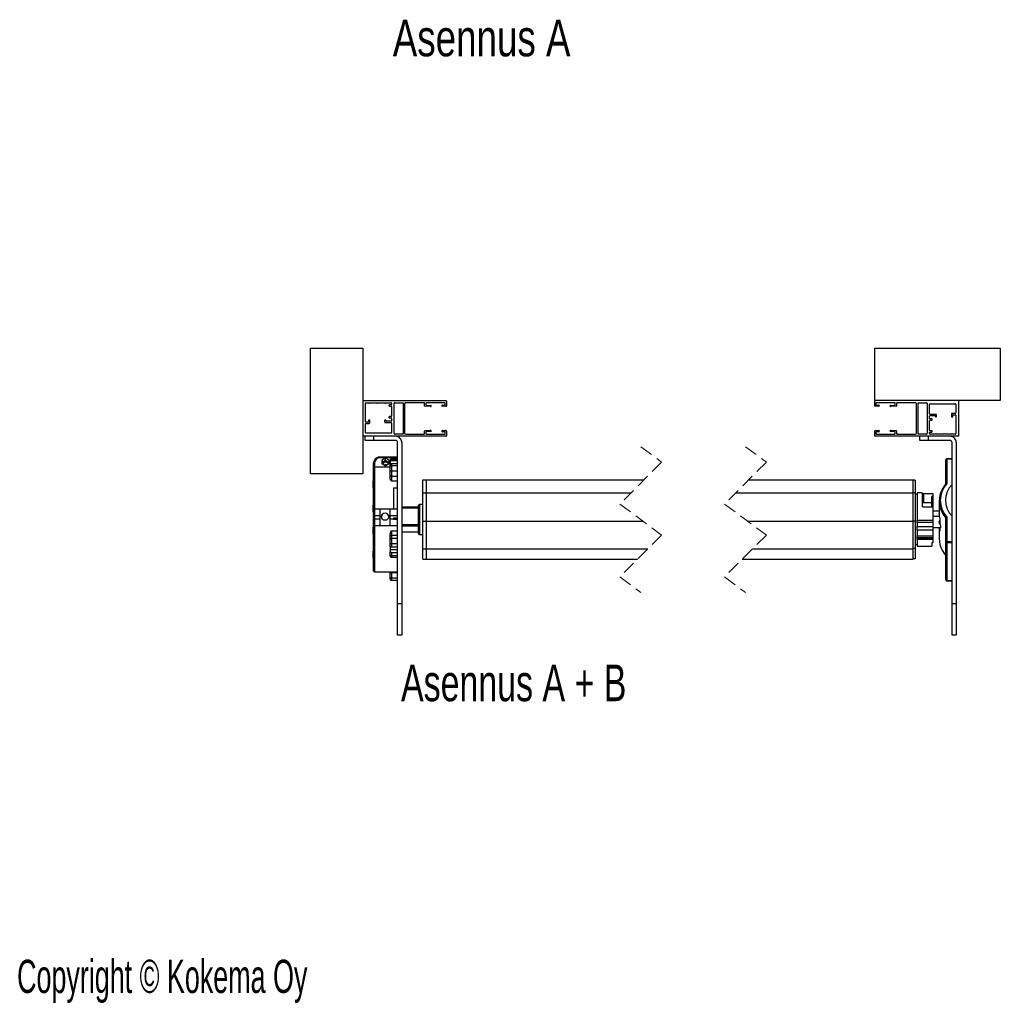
# Model space of a CAD drawing. Header units: millimetres. Extents: x 26 to 422, y 4 to 419.
# Tile 5 of 83: x 204 to 298, y 4 to 98. Entities that reach past the tile are written whole.
import ezdxf

# ---------------------------------------------------------------- set-up
doc = ezdxf.new("R2010")
doc.units = ezdxf.units.MM
doc.linetypes.add('HIDDEN', pattern=[1.905, 1.27, -0.635])
doc.styles.add('SLDTEXTSTYLE0', font='TXT', dxfattribs={"width": 0.605})
doc.styles.add('SLDTEXTSTYLE1', font='TXT', dxfattribs={"width": 0.75})
doc.styles.add('SLDTEXTSTYLE2', font='TXT', dxfattribs={"width": 0.692308})

msp = doc.modelspace()

# ---------------------------------------------------------------- linework, layer by layer
at = {"color": 7, "linetype": 'Continuous', "lineweight": 25}
for p, q in [((231.7421, 55.0871), (231.7421, 67.087)), ((231.7421, 67.087), (236.7421, 67.087)), ((236.7421, 67.087), (236.7421, 55.0871)), ((285.638, 62.0871), (285.638, 67.087)), ((285.638, 67.087), (297.638, 67.087)), ((297.638, 67.087), (297.638, 62.0871)), ((236.7421, 62.0871), (244.6921, 62.0871)), ((236.9921, 60.0871), (236.9921, 61.837)), ((237.0421, 61.887), (237.2921, 61.887)), ((237.3921, 61.887), (238.0621, 61.887)), ((238.1621, 61.887), (238.8421, 61.887)), ((238.9421, 61.887), (239.4421, 61.887)), ((239.2421, 61.637), (239.2421, 61.6171)), ((239.4421, 61.6871), (239.2921, 61.6871)), ((239.2921, 61.567), (239.4421, 61.567)), ((239.4921, 61.837), (239.4921, 61.7371)), ((239.4921, 61.517), (239.4921, 60.607)), ((239.7421, 58.937), (239.7421, 61.837)), ((239.7921, 61.887), (240.5921, 61.887)), ((240.5921, 61.887), (240.5921, 58.887)), ((240.7421, 61.7871), (240.7421, 58.987)), ((242.6021, 61.887), (240.8421, 61.887)), ((242.6521, 61.6018), (242.6521, 61.837)), ((243.2221, 61.5153), (242.6986, 61.5519)), ((242.7721, 61.837), (242.7721, 61.7137)), ((242.8186, 61.6638), (243.2302, 61.635)), ((244.5721, 61.887), (242.8221, 61.887)), ((244.3521, 61.6671), (244.5721, 61.6671)), ((244.6921, 61.5471), (244.3521, 61.5471)), ((244.6221, 61.7171), (244.6221, 61.837)), ((244.7421, 62.0371), (244.7421, 61.5971)), ((297.638, 62.0871), (285.638, 62.0871)), ((285.638, 61.5971), (285.638, 62.0371)), ((286.028, 61.5471), (285.688, 61.5471)), ((285.758, 61.837), (285.758, 61.7171)), ((287.558, 61.887), (285.808, 61.887)), ((285.808, 61.6671), (286.028, 61.6671)), ((287.1499, 61.635), (287.5615, 61.6638)), ((287.6815, 61.5519), (287.158, 61.5153)), ((287.608, 61.7137), (287.608, 61.837)), ((287.728, 61.837), (287.728, 61.6018)), ((289.538, 61.887), (287.778, 61.887)), ((289.638, 58.987), (289.638, 61.7871)), ((289.788, 61.887), (290.588, 61.887)), ((289.788, 58.887), (289.788, 61.887)), ((290.638, 61.837), (290.638, 58.937)), ((290.888, 60.8271), (290.888, 61.7371)), ((290.938, 61.7871), (293.338, 61.7871)), ((293.388, 61.7371), (293.388, 60.907)), ((293.638, 62.0871), (293.638, 58.687)), ((237.2821, 60.237), (237.2821, 60.0871)), ((237.4021, 60.237), (237.2821, 60.237)), ((237.4021, 59.9671), (237.4021, 60.237)), ((239.2421, 60.5071), (239.2421, 60.487)), ((239.4421, 60.557), (239.2921, 60.557)), ((239.2921, 60.4371), (239.4421, 60.4371)), ((239.4921, 60.3871), (239.4921, 60.167)), ((290.888, 60.3871), (290.888, 60.607)), ((291.498, 60.777), (290.938, 60.777)), ((290.938, 60.657), (291.378, 60.657)), ((291.088, 60.3371), (290.938, 60.3371)), ((291.138, 60.267), (291.138, 60.287)), ((291.428, 60.607), (291.428, 60.5971)), ((291.548, 60.5971), (291.548, 60.727)), ((292.978, 60.8071), (292.978, 60.537)), ((292.978, 60.537), (293.098, 60.537)), ((293.338, 60.8571), (293.028, 60.8571)), ((293.098, 60.537), (293.098, 60.6871)), ((293.148, 60.7371), (293.338, 60.7371)), ((293.388, 60.6871), (293.388, 58.937)), ((236.9921, 59.0371), (236.9921, 59.867)), ((237.2321, 60.0371), (237.0421, 60.0371)), ((237.0421, 59.917), (237.3521, 59.917)), ((238.8321, 60.1771), (238.8321, 60.047)), ((238.8821, 59.9971), (239.4421, 59.9971)), ((238.9521, 60.167), (238.9521, 60.1771)), ((239.4421, 60.117), (239.0021, 60.117)), ((239.4921, 59.9471), (239.4921, 59.0371)), ((290.888, 59.257), (290.888, 60.167)), ((290.938, 60.217), (291.088, 60.217)), ((244.6921, 58.687), (236.7421, 58.687)), ((236.9712, 58.287), (236.9712, 58.687)), ((239.4421, 58.987), (237.0421, 58.987)), ((237.7712, 58.687), (237.7712, 58.287)), ((240.5921, 58.887), (239.7921, 58.887)), ((240.8421, 58.887), (242.6021, 58.887)), ((242.6521, 58.937), (242.6521, 59.1723)), ((242.6986, 59.2222), (243.2221, 59.2588)), ((242.7721, 59.0604), (242.7721, 58.937)), ((243.2302, 59.1391), (242.8186, 59.1103)), ((242.8221, 58.887), (244.5721, 58.887)), ((244.3521, 59.2271), (244.6921, 59.2271)), ((244.5721, 59.1071), (244.3521, 59.1071)), ((244.6221, 58.937), (244.6221, 59.057)), ((244.7421, 59.1771), (244.7421, 58.7371)), ((285.638, 58.7371), (285.638, 59.1771)), ((285.688, 59.2271), (286.028, 59.2271)), ((293.638, 58.687), (285.688, 58.687)), ((285.758, 59.057), (285.758, 58.937)), ((286.028, 59.1071), (285.808, 59.1071)), ((285.808, 58.887), (287.558, 58.887)), ((287.5615, 59.1103), (287.1499, 59.1391)), ((287.158, 59.2588), (287.6815, 59.2222)), ((287.608, 58.937), (287.608, 59.0604)), ((287.728, 59.1723), (287.728, 58.937)), ((287.778, 58.887), (289.538, 58.887)), ((290.588, 58.887), (289.788, 58.887)), ((289.938, 58.287), (289.938, 58.687)), ((290.738, 58.687), (290.738, 58.287)), ((290.888, 58.937), (290.888, 59.0371)), ((291.088, 59.2071), (290.938, 59.2071)), ((290.938, 59.0871), (291.088, 59.0871)), ((291.438, 58.887), (290.938, 58.887)), ((291.138, 59.1371), (291.138, 59.1571)), ((292.218, 58.887), (291.538, 58.887)), ((292.988, 58.887), (292.318, 58.887)), ((293.338, 58.887), (293.088, 58.887)), ((237.7712, 58.287), (236.9712, 58.287)), ((239.8712, 58.287), (237.7712, 58.287)), ((240.0712, 42.6871), (240.0712, 58.0871)), ((240.4712, 58.0871), (240.4712, 42.6871)), ((290.738, 58.287), (289.938, 58.287)), ((292.838, 58.287), (290.738, 58.287)), ((293.038, 42.6871), (293.038, 58.0871)), ((293.438, 58.0871), (293.438, 42.6871)), ((240.0712, 56.6951), (238.3712, 56.6951)), ((240.0712, 56.625), (238.3712, 56.625)), ((238.9259, 56.6033), (238.5803, 56.4181)), ((239.2668, 56.4103), (238.9259, 56.6033)), ((238.9259, 56.3646), (238.9259, 56.6033)), ((240.0712, 56.5143), (239.4712, 56.5143)), ((239.4712, 56.486), (239.4712, 56.3506)), ((239.4712, 56.486), (240.0712, 56.486)), ((293.038, 56.5237), (292.538, 56.5237)), ((292.538, 56.4981), (292.538, 54.1742)), ((293.038, 56.4981), (292.538, 56.4981)), ((237.7712, 55.6253), (237.7712, 56.1179)), ((237.7712, 51.6161), (237.7712, 55.6253)), ((239.3712, 55.7253), (237.8712, 55.7253)), ((238.5803, 56.4181), (238.5756, 56.0398)), ((238.5756, 56.0398), (238.9165, 55.8468)), ((238.5803, 56.1793), (238.5785, 56.0381)), ((238.5803, 56.1793), (238.5803, 56.4181)), ((238.9259, 56.3646), (238.5803, 56.1793)), ((238.9165, 55.8468), (239.2621, 56.032)), ((239.2638, 56.1732), (238.9259, 56.3646)), ((239.2621, 56.032), (239.2668, 56.4103)), ((239.3712, 56.393), (239.3712, 56.4143)), ((239.3712, 56.2619), (239.3712, 56.393)), ((239.3712, 56.2619), (239.3712, 55.9836)), ((239.3712, 55.8076), (239.3712, 55.9836)), ((239.3712, 55.4185), (239.3712, 55.8076)), ((239.4712, 56.3506), (240.0712, 56.3506)), ((239.4712, 56.0723), (239.4712, 55.8909)), ((239.4712, 56.0723), (240.0712, 56.0723)), ((239.4712, 55.8909), (239.4712, 55.3721)), ((239.4712, 55.8909), (240.0712, 55.8909)), ((292.438, 54.1173), (292.438, 56.4237)), ((236.7421, 55.0871), (231.7421, 55.0871)), ((239.3712, 54.9282), (239.3712, 55.4185)), ((239.3712, 54.5915), (239.3712, 54.9282)), ((239.4712, 55.3721), (239.4712, 54.8818)), ((239.4712, 55.3721), (240.0712, 55.3721)), ((239.4712, 54.8818), (240.0712, 54.8818)), ((239.4712, 54.8818), (239.4712, 54.4021)), ((237.7212, 53.7611), (237.7212, 54.4111)), ((240.0712, 54.4021), (239.4712, 54.4021)), ((239.6712, 53.7489), (240.0712, 53.7489)), ((239.6712, 53.7489), (239.6712, 51.7161)), ((242.4712, 54.5104), (242.8212, 54.5104)), ((242.4712, 53.2913), (242.4712, 54.5104)), ((242.8212, 53.2913), (242.8212, 54.5104)), ((242.8212, 54.5104), (263.5965, 54.5104)), ((273.5965, 54.5104), (289.3171, 54.5104)), ((289.3171, 53.2913), (289.3171, 54.5104)), ((289.5171, 54.4712), (289.3171, 54.4712)), ((289.5171, 54.4712), (289.5171, 53.2647)), ((242.4712, 53.2913), (242.8212, 53.2913)), ((242.4712, 50.569), (242.4712, 53.2913)), ((242.8212, 50.569), (242.8212, 53.2913)), ((242.8212, 53.2913), (262.3774, 53.2913)), ((272.3774, 53.2913), (289.3171, 53.2913)), ((289.3171, 50.569), (289.3171, 53.2913)), ((289.5171, 53.2647), (289.3171, 53.2647)), ((289.5171, 53.2647), (289.5171, 50.5706)), ((289.6898, 53.1253), (289.5171, 53.1253)), ((290.1898, 53.2753), (289.6898, 53.2753)), ((289.6898, 53.2753), (289.6898, 50.6618)), ((290.1898, 53.2753), (290.1898, 52.0033)), ((290.2898, 53.2154), (291.1898, 53.2154)), ((290.2898, 53.2154), (290.2898, 52.3365)), ((291.1898, 52.9224), (291.0898, 52.9224)), ((291.0898, 52.3365), (291.0898, 52.9224)), ((291.1898, 53.2154), (291.1898, 52.9224)), ((291.1898, 52.9224), (291.1898, 52.4052)), ((237.7212, 51.4512), (237.7212, 52.1012)), ((242.0712, 51.9159), (240.4712, 51.9159)), ((242.0712, 49.3821), (242.0712, 52.0684)), ((242.4712, 52.1684), (242.1712, 52.1684)), ((290.1898, 52.3365), (290.2898, 52.3365)), ((290.2898, 52.3365), (291.0898, 52.3365)), ((291.1898, 51.9158), (290.2898, 51.9158)), ((291.1898, 52.4052), (291.0898, 52.4052)), ((291.0898, 51.9158), (291.0898, 52.3365)), ((291.1898, 52.2314), (291.0898, 52.2314)), ((291.1898, 52.1863), (291.0898, 52.1863)), ((291.1898, 52.1372), (291.0898, 52.1372)), ((291.1898, 52.4052), (291.1898, 52.2314)), ((291.1898, 52.2314), (291.1898, 52.1863)), ((291.1898, 52.1863), (291.1898, 52.1372)), ((291.1898, 52.1372), (291.1898, 51.9158)), ((291.1898, 51.9158), (291.1898, 50.6618)), ((291.7999, 52.4862), (291.7999, 51.5097)), ((237.7712, 51.1509), (237.7712, 51.6161)), ((237.7712, 50.7203), (237.7712, 51.1509)), ((238.3712, 51.7161), (237.8712, 51.7161)), ((237.8712, 51.1034), (238.3712, 51.1034)), ((237.8712, 51.1034), (237.8712, 50.7762)), ((238.3712, 51.7161), (238.3712, 51.1034)), ((239.3712, 51.7141), (238.3712, 51.7141)), ((239.3712, 51.6994), (238.3712, 51.6994)), ((238.3712, 51.1034), (238.3712, 50.7762)), ((240.0712, 51.7161), (239.3712, 51.7161)), ((239.3712, 51.1034), (239.3712, 51.7161)), ((239.3712, 51.1034), (240.0712, 51.1034)), ((239.3712, 50.7762), (239.3712, 51.1034)), ((239.6712, 50.895), (240.0712, 50.895)), ((239.6712, 50.895), (239.6712, 50.7329)), ((291.7999, 51.5219), (291.1898, 51.5219)), ((291.8172, 51.0174), (291.1898, 51.0174)), ((292.438, 48.5488), (292.438, 50.8552)), ((292.538, 50.9472), (292.538, 48.6232)), ((237.7212, 49.3494), (237.7212, 49.9994)), ((237.7712, 50.2453), (237.7712, 50.7203)), ((237.7712, 45.8253), (237.7712, 50.2453)), ((237.8712, 50.7762), (238.3712, 50.7762)), ((237.8712, 50.1453), (238.3712, 50.1453)), ((238.3712, 50.7762), (238.3712, 50.1453)), ((238.3712, 50.1465), (238.3712, 50.1438)), ((238.3712, 50.1438), (239.3712, 50.1438)), ((239.3712, 50.7762), (239.6712, 50.7762)), ((239.3712, 50.1453), (239.3712, 50.7762)), ((239.3712, 50.1438), (239.3712, 50.1465)), ((239.3712, 50.1453), (240.0712, 50.1453)), ((240.0712, 50.7329), (239.6712, 50.7329)), ((242.4712, 50.569), (242.8212, 50.569)), ((242.4712, 47.9383), (242.4712, 50.569)), ((242.8212, 47.9383), (242.8212, 50.569)), ((242.8212, 50.569), (263.5026, 50.569)), ((273.5026, 50.569), (289.3171, 50.569)), ((289.5171, 50.5706), (289.3171, 50.5706)), ((289.3171, 47.9383), (289.3171, 50.569)), ((289.5171, 50.5706), (289.5171, 47.9671)), ((289.6898, 50.6618), (291.1898, 50.6618)), ((289.6898, 50.4251), (289.6898, 50.6618)), ((291.1898, 50.4251), (289.6898, 50.4251)), ((289.6898, 50.4251), (289.6898, 50.0532)), ((289.6898, 50.0532), (291.1898, 50.0532)), ((289.6898, 49.6933), (289.6898, 50.0532)), ((291.1898, 50.6618), (291.1898, 50.4251)), ((291.1898, 50.4251), (291.1898, 50.0532)), ((291.1898, 50.0532), (291.1898, 49.6933)), ((291.8881, 49.9286), (291.1898, 49.9286)), ((291.7999, 49.8881), (291.7999, 48.9115)), ((291.8644, 49.8798), (291.8093, 49.8798)), ((291.8644, 50.6863), (291.8644, 50.4426)), ((291.8644, 49.8873), (291.8644, 49.6437)), ((239.3712, 49.1034), (239.3712, 49.3539)), ((239.3712, 48.8467), (239.3712, 49.1034)), ((239.4712, 49.6337), (240.0712, 49.6337)), ((239.4712, 49.6337), (239.4712, 49.192)), ((239.4712, 49.192), (239.4712, 48.9352)), ((240.0712, 49.192), (239.4712, 49.192)), ((239.4712, 48.9352), (239.4712, 48.433)), ((239.4712, 48.9352), (240.0712, 48.9352)), ((240.4712, 49.5346), (242.0712, 49.5346)), ((242.1712, 49.2821), (242.4712, 49.2821)), ((291.1898, 49.6933), (289.6898, 49.6933)), ((289.6898, 49.6933), (289.6898, 49.162)), ((289.6898, 49.162), (291.1898, 49.162)), ((289.6898, 48.9658), (289.6898, 49.162)), ((291.1898, 48.9658), (289.6898, 48.9658)), ((289.6898, 48.9658), (289.6898, 48.9206)), ((291.1898, 49.6933), (291.1898, 49.162)), ((291.1898, 49.162), (291.1898, 48.9658)), ((291.1898, 48.9658), (291.1898, 48.9206)), ((239.3712, 48.47), (239.3712, 48.8467)), ((239.3712, 48.1649), (239.3712, 48.47)), ((239.3712, 48.1649), (239.3712, 47.8619)), ((239.4712, 48.433), (240.0712, 48.433)), ((239.4712, 48.433), (239.4712, 48.1185)), ((239.4712, 48.1185), (240.0712, 48.1185)), ((289.5171, 48.3253), (289.6898, 48.3253)), ((289.6898, 48.9206), (291.1898, 48.9206)), ((289.6898, 48.8213), (289.6898, 48.9206)), ((291.1898, 48.8213), (289.6898, 48.8213)), ((289.6898, 48.8213), (289.6898, 48.1753)), ((289.6898, 48.1753), (291.0898, 48.1753)), ((291.1898, 48.5097), (291.0898, 48.5097)), ((291.0898, 48.5097), (291.0898, 48.1753)), ((291.1898, 48.9206), (291.1898, 48.8213)), ((291.1898, 48.8213), (291.1898, 48.5097)), ((292.438, 44.9741), (292.438, 48.5488)), ((292.538, 48.4821), (292.538, 48.6232)), ((292.538, 48.6232), (293.038, 48.6232)), ((293.038, 48.4821), (292.538, 48.4821)), ((292.538, 48.4821), (292.538, 44.9073)), ((237.7212, 47.0394), (237.7212, 47.6894)), ((239.3712, 47.8619), (240.0712, 47.8619)), ((239.3712, 47.8619), (239.3712, 47.6334)), ((239.3712, 47.3519), (239.3712, 47.6334)), ((239.3712, 47.2178), (239.3712, 47.3519)), ((239.4712, 47.587), (239.4712, 47.2966)), ((239.4712, 47.587), (240.0712, 47.587)), ((239.4712, 47.2966), (240.0712, 47.2966)), ((239.4712, 47.1178), (240.0712, 47.1178)), ((242.4712, 47.9383), (242.8212, 47.9383)), ((242.4712, 46.9401), (242.4712, 47.9383)), ((242.8212, 46.9401), (242.8212, 47.9383)), ((242.8212, 47.9383), (263.9845, 47.9383)), ((273.9845, 47.9383), (289.3171, 47.9383)), ((289.5171, 47.9671), (289.3171, 47.9671)), ((289.3171, 46.9401), (289.3171, 47.9383)), ((289.5171, 47.9671), (289.5171, 46.9793)), ((242.4712, 46.9401), (242.8212, 46.9401)), ((242.8212, 46.9401), (262.9864, 46.9401)), ((272.9864, 46.9401), (289.3171, 46.9401)), ((289.5171, 46.9793), (289.3171, 46.9793)), ((237.8712, 45.7253), (240.0712, 45.7253)), ((239.3712, 45.6875), (239.3712, 45.7253)), ((239.3712, 45.1971), (239.3712, 45.6875)), ((239.3712, 45.0362), (239.3712, 45.1971)), ((240.0712, 45.6411), (239.4712, 45.6411)), ((239.4712, 45.6411), (239.4712, 45.1507)), ((239.4712, 45.1507), (240.0712, 45.1507)), ((239.4712, 44.9362), (240.0712, 44.9362)), ((292.538, 44.9073), (293.038, 44.9073)), ((292.538, 44.8741), (293.038, 44.8741)), ((240.0712, 42.6871), (240.4712, 42.6871)), ((240.0712, 39.6871), (240.0712, 42.6871)), ((240.4712, 42.6871), (240.4712, 39.6871)), ((293.038, 42.6871), (293.438, 42.6871)), ((293.038, 39.6871), (293.038, 42.6871)), ((293.438, 42.6871), (293.438, 39.6871)), ((240.4712, 39.6871), (240.0712, 39.6871)), ((293.438, 39.6871), (293.038, 39.6871))]:
    msp.add_line(p, q, dxfattribs=at)
at = {"color": 7, "linetype": 'HIDDEN', "lineweight": 18}
for p, q in [((263.2915, 57.6854), (265.2915, 56.2053)), ((273.2915, 57.6854), (275.2915, 56.2053)), ((265.2915, 56.2053), (261.2915, 52.2053)), ((275.2915, 56.2053), (271.2915, 52.2053)), ((261.2915, 52.2053), (265.2915, 49.2452)), ((271.2915, 52.2053), (275.2915, 49.2452)), ((265.2915, 49.2452), (261.2915, 45.2452)), ((275.2915, 49.2452), (271.2915, 45.2452)), ((261.2915, 45.2452), (263.2915, 43.7651)), ((271.2915, 45.2452), (273.2915, 43.7651))]:
    msp.add_line(p, q, dxfattribs=at)
at = {"color": 8, "linetype": 'Continuous', "lineweight": 25}
for p, q in [((238.3712, 56.6951), (238.3712, 56.625)), ((239.4712, 56.5143), (239.4712, 56.486)), ((292.538, 56.4981), (292.538, 56.5237)), ((237.8712, 56.1478), (237.8712, 55.7253)), ((237.8712, 55.7253), (237.8712, 51.7114)), ((240.4712, 51.8504), (242.0712, 51.8504)), ((242.1712, 52.1684), (242.1712, 49.2821)), ((237.8712, 51.7161), (237.8712, 51.1034)), ((237.8712, 50.7762), (237.8712, 50.1453)), ((237.8712, 50.1465), (237.8712, 45.7253)), ((240.4712, 50.2543), (242.0712, 50.2543)), ((240.4712, 50.1259), (242.0712, 50.1259)), ((240.4712, 49.5407), (242.0712, 49.5407)), ((291.8644, 49.8543), (291.8139, 49.8543)), ((291.864, 49.6359), (291.8492, 49.6359)), ((239.4712, 47.2966), (239.4712, 47.1178)), ((239.4712, 45.7253), (239.4712, 45.6411)), ((239.4712, 45.1507), (239.4712, 44.9362)), ((292.538, 44.8741), (292.538, 44.9073))]:
    msp.add_line(p, q, dxfattribs=at)
at = {"color": 7, "linetype": 'Continuous', "lineweight": 25, "flags": 128}
for points in [[(237.7712, 56.1179), (237.7731, 56.1238), (237.7788, 56.1294), (237.788, 56.1345), (237.8005, 56.139), (237.8156, 56.1428), (237.8329, 56.1455), (237.8517, 56.1472), (237.8712, 56.1478)], [(239.3712, 55.4185), (239.3731, 55.4095), (239.3788, 55.4008), (239.388, 55.3927), (239.4005, 55.3857), (239.4156, 55.3799), (239.4329, 55.3757), (239.4517, 55.373), (239.4712, 55.3721)], [(239.3712, 54.9282), (239.3731, 54.9191), (239.3788, 54.9104), (239.388, 54.9024), (239.4005, 54.8953), (239.4156, 54.8896), (239.4329, 54.8853), (239.4517, 54.8826), (239.4712, 54.8818)], [(291.8004, 51.4416), (291.8034, 51.2782), (291.8091, 51.1149)], [(291.8091, 49.8797), (291.8034, 49.8707), (291.8004, 49.8618)], [(291.8692, 50.3704), (291.8901, 50.2067), (291.9137, 50.0437)], [(291.9137, 49.9384), (291.8901, 49.9294), (291.8692, 49.9205)], [(239.3712, 48.47), (239.3731, 48.4628), (239.3788, 48.4558), (239.388, 48.4494), (239.4005, 48.4438), (239.4156, 48.4392), (239.4329, 48.4358), (239.4517, 48.4337), (239.4712, 48.433)], [(239.3712, 47.3519), (239.3731, 47.3411), (239.3788, 47.3307), (239.388, 47.3212), (239.4005, 47.3128), (239.4156, 47.3059), (239.4329, 47.3008), (239.4517, 47.2976), (239.4712, 47.2966)], [(239.3712, 45.6875), (239.3731, 45.6784), (239.3788, 45.6697), (239.388, 45.6617), (239.4005, 45.6546), (239.4156, 45.6489), (239.4329, 45.6446), (239.4517, 45.642), (239.4712, 45.6411)], [(239.3712, 45.1971), (239.3731, 45.188), (239.3788, 45.1793), (239.388, 45.1713), (239.4005, 45.1643), (239.4156, 45.1585), (239.4329, 45.1542), (239.4517, 45.1516), (239.4712, 45.1507)]]:
    msp.add_lwpolyline(points, dxfattribs=at)
at = {"color": 8, "linetype": 'Continuous', "lineweight": 25, "flags": 128}
msp.add_lwpolyline([(291.805, 51.2254), (291.7852, 51.259), (291.7945, 51.3013), (291.8026, 51.3115)], dxfattribs=at)
at = {"color": 7, "linetype": 'Continuous', "lineweight": 25}
msp.add_circle((238.8714, 51.0001), 0.3499, dxfattribs=at)
for centre, radius, start, end in [((237.0421, 61.837), 0.05, 90.004935, 179.995065), ((237.3421, 61.887), 0.05, 180.00683, 359.99317), ((238.1121, 61.887), 0.05, 180.00683, 359.99317), ((238.8921, 61.887), 0.05, 180.00683, 359.99317), ((239.2921, 61.637), 0.05, 90.028248, 179.999068), ((239.2921, 61.6171), 0.05, 180.000932, 269.971752), ((239.4421, 61.837), 0.05, 0.004935, 90.008725), ((239.4421, 61.7371), 0.05, 269.991275, 359.995065), ((239.4421, 61.517), 0.05, 0.004935, 90.008725), ((239.7921, 61.8371), 0.05, 89.981616, 180.018384), ((240.8421, 61.7871), 0.1, 89.986446, 180.006723), ((242.6021, 61.8371), 0.05, 359.981616, 90.018384), ((242.7021, 61.6018), 0.05, 180.016437, 265.988791), ((242.8221, 61.8371), 0.05, 89.981616, 180.018384), ((242.8221, 61.7137), 0.05, 180.017139, 265.973439), ((243.2219, 61.5754), 0.0601, 270.139426, 82.137019), ((244.3521, 61.6071), 0.06, 89.999999, 270.000001), ((244.5721, 61.837), 0.05, 0.004935, 89.995065), ((244.5721, 61.7171), 0.05, 270.004935, 359.995065), ((244.6921, 62.0371), 0.05, 359.981616, 90.018384), ((244.6921, 61.597), 0.05, 269.981616, 0.018384), ((285.688, 62.0371), 0.05, 89.981616, 180.018384), ((285.688, 61.597), 0.05, 179.981616, 270.018384), ((285.808, 61.837), 0.05, 89.991275, 179.995065), ((285.808, 61.7171), 0.05, 180.004935, 270.008725), ((286.028, 61.6071), 0.06, 269.999999, 90.000001), ((287.1581, 61.5754), 0.0601, 97.862981, 269.860574), ((287.558, 61.837), 0.05, 0.004935, 90.008725), ((287.558, 61.7137), 0.05, 274.011209, 359.983563), ((287.678, 61.6018), 0.05, 274.011209, 359.983563), ((287.778, 61.8371), 0.05, 89.981616, 180.018384), ((289.538, 61.7871), 0.1, 359.993276, 90.006724), ((290.588, 61.8371), 0.05, 359.981616, 90.018384), ((290.938, 61.7371), 0.05, 89.981616, 180.018384), ((293.338, 61.7371), 0.05, 359.981616, 90.018384), ((238.8921, 60.177), 0.06, 0.011385, 179.988615), ((239.2921, 60.5071), 0.05, 89.981616, 180.018384), ((239.2921, 60.487), 0.05, 179.981616, 270.018384), ((239.4421, 60.607), 0.05, 269.991275, 359.995065), ((239.4421, 60.3871), 0.05, 0.004935, 90.008725), ((290.938, 60.8271), 0.05, 180.000932, 269.971752), ((290.938, 60.6071), 0.05, 89.981616, 180.018384), ((290.938, 60.387), 0.05, 179.981616, 270.018384), ((291.088, 60.287), 0.05, 0.000932, 89.971752), ((291.088, 60.2671), 0.05, 270.028253, 359.971747), ((291.378, 60.6071), 0.05, 359.981616, 90.018384), ((291.488, 60.597), 0.06, 179.988617, 0.011383), ((291.498, 60.7271), 0.05, 359.981616, 90.018384), ((293.028, 60.8071), 0.05, 89.981616, 180.018384), ((293.148, 60.687), 0.05, 90.051587, 179.948413), ((293.338, 60.907), 0.05, 269.981616, 0.018384), ((293.338, 60.687), 0.05, 0.028253, 89.971747), ((237.0421, 60.0871), 0.05, 180.004935, 269.995065), ((237.0421, 59.867), 0.05, 90.004935, 179.995065), ((237.2321, 60.087), 0.05, 269.981616, 0.018384), ((237.3521, 59.9671), 0.05, 270.028248, 359.999068), ((238.8821, 60.047), 0.05, 179.981616, 270.018384), ((239.0021, 60.167), 0.05, 180.004935, 269.995065), ((239.4421, 60.167), 0.05, 269.991275, 359.995065), ((239.4421, 59.9471), 0.05, 0.004935, 90.008725), ((290.938, 60.1671), 0.05, 89.981616, 180.018384), ((237.0421, 59.0371), 0.05, 180.024258, 269.948426), ((239.4421, 59.0371), 0.05, 270.037907, 359.975749), ((239.7921, 58.937), 0.05, 179.981616, 270.018384), ((239.8712, 58.0871), 0.6, 359.998773, 90.003504), ((240.8421, 58.9871), 0.1, 180.016597, 269.990233), ((242.6021, 58.937), 0.05, 269.981616, 0.018384), ((242.7021, 59.1723), 0.05, 93.963905, 180.030868), ((242.8221, 59.0604), 0.05, 94.026561, 179.982861), ((242.8221, 58.937), 0.05, 179.981616, 270.018384), ((243.2219, 59.1987), 0.0601, 277.862981, 89.860574), ((244.3521, 59.1671), 0.06, 89.999999, 270.000001), ((244.5721, 59.057), 0.05, 0.024258, 89.948426), ((244.5721, 58.937), 0.05, 270.004935, 359.995065), ((244.6921, 59.177), 0.05, 0.028253, 89.971747), ((244.6921, 58.7371), 0.05, 270.028248, 359.999068), ((285.688, 59.177), 0.05, 90.028253, 179.971747), ((285.688, 58.7371), 0.05, 180.000932, 269.971752), ((285.808, 59.057), 0.05, 90.037907, 179.975749), ((285.808, 58.937), 0.05, 180.004935, 270.008725), ((286.028, 59.1671), 0.06, 269.999999, 90.000001), ((287.1581, 59.1987), 0.0601, 90.139426, 262.137019), ((287.558, 58.937), 0.05, 269.991275, 359.995065), ((287.558, 59.0604), 0.05, 0.016437, 85.988791), ((287.678, 59.1723), 0.05, 359.969132, 86.036095), ((287.778, 58.937), 0.05, 179.981616, 270.018384), ((289.538, 58.9871), 0.1, 270.016598, 359.983402), ((290.588, 58.937), 0.05, 269.981616, 0.018384), ((290.938, 59.257), 0.05, 179.981616, 270.018384), ((290.938, 59.037), 0.05, 90.028253, 179.971747), ((290.938, 58.937), 0.05, 179.981616, 270.018384), ((291.088, 59.1571), 0.05, 359.981616, 90.018384), ((291.088, 59.137), 0.05, 269.981616, 0.018384), ((291.488, 58.887), 0.05, 0.00683, 179.99317), ((292.268, 58.887), 0.05, 0.00683, 179.99317), ((292.838, 58.0871), 0.5999, 359.99683, 90.004309), ((293.038, 58.887), 0.05, 0, 180), ((293.338, 58.937), 0.05, 269.981616, 0.018384), ((239.8712, 58.087), 0.2, 0.004937, 90.001894), ((292.838, 58.087), 0.2, 0.004937, 89.998479), ((238.3601, 56.1361), 0.489, 88.697707, 178.63142), ((239.4712, 56.4143), 0.1, 90.009765, 179.997065), ((239.4678, 56.3893), 0.0967, 87.987398, 177.801314), ((292.538, 56.4237), 0.1, 89.986446, 180.006723), ((292.5269, 56.4087), 0.0901, 82.914562, 170.441803), ((237.8712, 55.6253), 0.1, 89.993276, 180.006724), ((238.9211, 55.9109), 0.3035, 17.872827, 161.520774), ((238.9212, 55.6623), 0.3119, 60.081332, 120.00636), ((239.4635, 55.7984), 0.0928, 85.271346, 174.316952), ((237.8212, 54.4111), 0.1, 119.990301, 179.996358), ((237.8212, 53.7611), 0.1, 180.003642, 240.009699), ((294.2892, 52.5607), 2.3812, 137.343516, 222.656484), ((294.5666, 52.5607), 2.1578, 135.106133, 224.893867), ((294.1184, 52.4864), 2.3168, 151.321962, 208.296051), ((237.8212, 52.1012), 0.1, 119.990302, 180.010018), ((242.1712, 52.0684), 0.1, 90.016596, 179.997063), ((237.8212, 51.4512), 0.1, 180.003642, 240.009699), ((237.8712, 51.6161), 0.1, 89.993276, 180.006724), ((238.8712, 50.9832), 0.35, 1.384758, 178.615242), ((294.0746, 51.2995), 2.2749, 186.401484, 191.974933), ((237.8213, 49.9993), 0.1001, 120.01908, 179.981241), ((237.8712, 50.2453), 0.1, 180.002937, 269.983404), ((237.8212, 49.3494), 0.1, 180.003642, 240.009699), ((239.4658, 49.0974), 0.0948, 86.730188, 176.331386), ((239.4658, 48.8406), 0.0948, 86.745368, 176.316205), ((242.1712, 49.3821), 0.1, 179.993276, 270.006724), ((294.0746, 50.1079), 2.2749, 186.401484, 191.974933), ((294.1668, 48.9272), 2.3669, 180.381407, 208.286706), ((292.5268, 48.5338), 0.0901, 82.892419, 170.446371), ((292.5241, 48.5696), 0.0886, 193.560145, 279.009299), ((237.8212, 47.6894), 0.1, 119.990301, 179.996358), ((239.4712, 47.2178), 0.1, 179.993277, 270.013554), ((237.8212, 47.0394), 0.1, 179.989982, 240.009698), ((237.8712, 45.8253), 0.1, 180.016598, 269.983402), ((239.4712, 45.0362), 0.1, 179.993277, 270.013554), ((292.538, 44.974), 0.1, 179.993277, 270.013554), ((292.5241, 44.9949), 0.0886, 193.570446, 278.998998)]:
    msp.add_arc(centre, radius, start, end, dxfattribs=at)
at = {"color": 8, "linetype": 'Continuous', "lineweight": 25}
for centre, radius, start, end in [((294.6648, 52.7451), 2.9207, 207.683191, 220.322141), ((292.0139, 50.4728), 0.2377, 128.989892, 235.980208), ((294.6789, 49.18), 2.9377, 207.895085, 220.287415)]:
    msp.add_arc(centre, radius, start, end, dxfattribs=at)
at = {"color": 7, "linetype": 'Continuous', "lineweight": 25}
for points, knots in [([(237.9349, 56.5135), (237.9337, 56.5125), (237.8977, 56.4831), (237.8466, 56.4045), (237.7913, 56.2852), (237.7727, 56.1859), (237.7715, 56.131), (237.7712, 56.1179)], [0, 0, 0, 0, 0.0105293, 0.318455, 0.6237597, 0.910749, 1, 1, 1, 1]), ([(238.3712, 56.6951), (238.3452, 56.6942), (238.2732, 56.6915), (238.1582, 56.6624), (238.0343, 56.6035), (237.9676, 56.5431), (237.9349, 56.5135)], [0, 0, 0, 0, 0.1610069, 0.4451434, 0.728399, 1, 1, 1, 1]), ([(239.4712, 56.3506), (239.46, 56.3497), (239.4379, 56.3478), (239.4081, 56.3328), (239.3853, 56.3105), (239.3729, 56.2853), (239.3717, 56.2685), (239.3712, 56.2619)], [0, 0, 0, 0, 0.2264157, 0.4477528, 0.6609677, 0.866426, 1, 1, 1, 1]), ([(239.3712, 55.9836), (239.3723, 55.9937), (239.3746, 56.014), (239.3922, 56.0407), (239.4177, 56.0605), (239.4455, 56.0708), (239.4639, 56.0719), (239.4712, 56.0723)], [0, 0, 0, 0, 0.2025553, 0.4108649, 0.6274638, 0.8513982, 1, 1, 1, 1]), ([(239.4712, 54.4021), (239.471, 54.4023), (239.4406, 54.4424), (239.3891, 54.4982), (239.3754, 54.5697), (239.3712, 54.5915)], [0, 0, 0, 0, 0.004276, 0.6957817, 1, 1, 1, 1]), ([(292.4511, 54.1507), (292.4255, 54.1199), (292.3363, 54.0129), (292.2119, 53.8389), (292.1294, 53.6867), (292.0942, 53.6218)], [0, 0, 0, 0, 0.18813356, 0.65365822, 1, 1, 1, 1]), ([(292.4516, 54.1504), (292.4538, 54.1534), (292.4614, 54.1637), (292.4837, 54.173), (292.5107, 54.1773), (292.5294, 54.1756), (292.5377, 54.1743), (292.538, 54.1742)], [0, 0, 0, 0, 0.1192795, 0.4051569, 0.7325304, 0.9906182, 1, 1, 1, 1]), ([(290.1898, 53.235), (290.1916, 53.2328), (290.197, 53.226), (290.2148, 53.2227), (290.2384, 53.2178), (290.2648, 53.2158), (290.2825, 53.2155), (290.2898, 53.2154)], [0, 0, 0, 0, 0.079519, 0.2451717, 0.4896896, 0.788812, 1, 1, 1, 1]), ([(290.2898, 52.3365), (290.2788, 52.3368), (290.258, 52.3372), (290.2292, 52.3401), (290.2085, 52.3453), (290.1938, 52.3485), (290.1906, 52.3538), (290.1898, 52.3551)], [0, 0, 0, 0, 0.3191299, 0.604049, 0.8242072, 0.9581921, 1, 1, 1, 1]), ([(290.2898, 51.9158), (290.2786, 51.9167), (290.2565, 51.9186), (290.2267, 51.9335), (290.204, 51.9556), (290.1916, 51.9805), (290.1903, 51.9969), (290.1898, 52.0033)], [0, 0, 0, 0, 0.2281337, 0.4509962, 0.664648, 0.8689137, 1, 1, 1, 1]), ([(237.7712, 51.1509), (237.7712, 51.1508), (237.7712, 51.1447), (237.776, 51.1319), (237.7926, 51.119), (237.8148, 51.1101), (237.8416, 51.1044), (237.861, 51.1038), (237.8712, 51.1034)], [0, 0, 0, 0, 0.0025837, 0.151568, 0.3186388, 0.5159411, 0.7457538, 1, 1, 1, 1]), ([(291.8, 51.5097), (291.8, 51.5043), (291.8, 51.4889), (291.8002, 51.4662), (291.8004, 51.4489), (291.8004, 51.4416)], [0, 0, 0, 0, 0.2346699, 0.6798535, 1, 1, 1, 1]), ([(291.8091, 51.1149), (291.8096, 51.1039), (291.8106, 51.0835), (291.8123, 51.0605), (291.8136, 51.0485), (291.8139, 51.0459)], [0, 0, 0, 0, 0.4742283, 0.8863442, 1, 1, 1, 1]), ([(291.8492, 50.8275), (291.8509, 50.8187), (291.8546, 50.7992), (291.8587, 50.7683), (291.8621, 50.7357), (291.864, 50.7082), (291.8643, 50.6919), (291.8644, 50.6863)], [0, 0, 0, 0, 0.1898404, 0.4178456, 0.6576846, 0.8804374, 1, 1, 1, 1]), ([(292.438, 50.8552), (292.4392, 50.8637), (292.4417, 50.8818), (292.4586, 50.9059), (292.4824, 50.9265), (292.5098, 50.9402), (292.5292, 50.9457), (292.5377, 50.9471), (292.538, 50.9472)], [0, 0, 0, 0, 0.1753712, 0.370938, 0.5878466, 0.8218459, 0.9939481, 1, 1, 1, 1]), ([(237.7712, 50.7203), (237.7712, 50.7204), (237.7712, 50.7273), (237.7756, 50.7417), (237.7922, 50.7574), (237.8146, 50.7681), (237.8415, 50.7749), (237.861, 50.7757), (237.8712, 50.7762)], [0, 0, 0, 0, 0.0028547, 0.1665784, 0.339379, 0.5341985, 0.75631, 1, 1, 1, 1]), ([(291.8004, 49.8618), (291.8003, 49.863), (291.7998, 49.8692), (291.8001, 49.8833), (291.7999, 49.9043), (291.8001, 49.9204), (291.8002, 49.9286)], [0, 0, 0, 0, 0.057237, 0.2765354, 0.6327359, 1, 1, 1, 1]), ([(291.8139, 49.8543), (291.8125, 49.8593), (291.8107, 49.8664), (291.8121, 49.8798), (291.8093, 49.8797), (291.8091, 49.8797)], [0, 0, 0, 0, 0.6879124, 0.9813848, 1, 1, 1, 1]), ([(291.8692, 49.9205), (291.868, 49.918), (291.8641, 49.9103), (291.8646, 49.8986), (291.8644, 49.89), (291.8644, 49.8873)], [0, 0, 0, 0, 0.236817, 0.7612515, 1, 1, 1, 1]), ([(291.8644, 50.4426), (291.8646, 50.4332), (291.865, 50.4131), (291.8671, 50.389), (291.8688, 50.3743), (291.8692, 50.3704)], [0, 0, 0, 0, 0.3881878, 0.8352884, 1, 1, 1, 1]), ([(291.9137, 50.0437), (291.9153, 50.0327), (291.9181, 50.0118), (291.9205, 49.9827), (291.9197, 49.9604), (291.9194, 49.9448), (291.9149, 49.9397), (291.9137, 49.9384)], [0, 0, 0, 0, 0.3106511, 0.5929493, 0.8122155, 0.9501988, 1, 1, 1, 1]), ([(239.3712, 49.3539), (239.3751, 49.3864), (239.3872, 49.4856), (239.4393, 49.574), (239.471, 49.6333), (239.4712, 49.6337)], [0, 0, 0, 0, 0.325737, 0.9960273, 1, 1, 1, 1]), ([(291.8644, 49.6437), (291.8637, 49.6374), (291.8627, 49.6278), (291.8644, 49.6116), (291.8536, 49.6111), (291.8528, 49.6243), (291.8505, 49.6318), (291.8492, 49.6359)], [0, 0, 0, 0, 0.3373349, 0.5215876, 0.583738, 0.7758504, 1, 1, 1, 1]), ([(239.4712, 48.1185), (239.4601, 48.119), (239.439, 48.1199), (239.41, 48.1272), (239.3877, 48.138), (239.3734, 48.1514), (239.3717, 48.1614), (239.3712, 48.1649)], [0, 0, 0, 0, 0.2800585, 0.5359383, 0.7483286, 0.9111663, 1, 1, 1, 1]), ([(239.3712, 47.6334), (239.3726, 47.628), (239.3757, 47.6155), (239.3947, 47.6024), (239.4193, 47.5927), (239.4461, 47.5877), (239.4639, 47.5872), (239.4712, 47.587)], [0, 0, 0, 0, 0.1386164, 0.3182369, 0.5479347, 0.8152315, 1, 1, 1, 1]), ([(292.0916, 47.7824), (292.1198, 47.7286), (292.1937, 47.5876), (292.3129, 47.4157), (292.4067, 47.3018), (292.438, 47.2637)], [0, 0, 0, 0, 0.2917422, 0.7635721, 1, 1, 1, 1])]:
    msp.add_open_spline(points, degree=3, knots=knots, dxfattribs=at)

# ---------------------------------------------------------------- texts
at = {"color": 7, "linetype": 'Continuous', "lineweight": 0, "attachment_point": 1}
for s, insert, char_height, style in [('Asennus A', (239.6072, 98.4955), 3.5, 'SLDTEXTSTYLE1'), ('Asennus A + B', (240.3973, 36.8626), 3.5, 'SLDTEXTSTYLE2'), ('Copyright © Kokema Oy', (203.7218, 8.6513), 3.175, 'SLDTEXTSTYLE0')]:
    msp.add_mtext(s, dxfattribs=dict(at, insert=insert, char_height=char_height, style=style))

doc.saveas('drawing.dxf')
